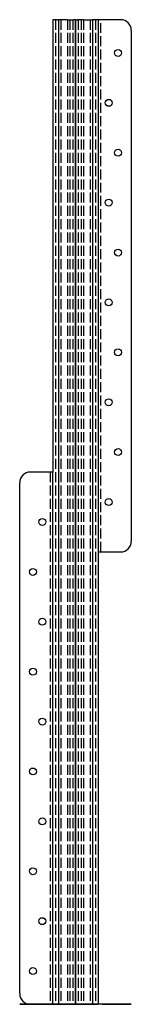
# Model space of a CAD drawing. Header units: millimetres. Extents: x -42 to 42, y 0 to 740.
import ezdxf

# ---------------------------------------------------------------- set-up
doc = ezdxf.new("R2010")
doc.units = ezdxf.units.MM
doc.header["$LTSCALE"] = 50
doc.linetypes.add('ALLCAD_Strich', pattern=[0.2, 0.15, -0.05])
for name, color, linetype in [('BESCH_KONT_sich_schn_ansi_2d', 40, 'Continuous'), ('BESCH_KONT_sich_schn_grun_2d', 10, 'Continuous'), ('BESCH_KONT_sich_schn_seit_2d', 160, 'Continuous')]:
    doc.layers.add(name, color=color, linetype=linetype)

msp = doc.modelspace()

# ---------------------------------------------------------------- linework, layer by layer
at = {"layer": 'BESCH_KONT_sich_schn_ansi_2d', "linetype": 'Continuous'}
for p, q in [((-42, 0, -2), (-34, 0, -2)), ((-42, 0), (-42, 0, -2)), ((-34, 0), (-42, 0)), ((-34, 0), (-20, 0)), ((-20, 0, -2), (-34, 0, -2)), ((-17, 0, -30), (-19, 0, -30)), ((-19, 0, -30), (-19, 0, -3)), ((-17, 0, -3), (-17, 0, -30)), ((-17, 0, -39.5), (-17, 0, -10.5)), ((-15, 0, -10.5), (-15, 0, -39.5)), ((-14.36, 0, -39.98), (-9.94, 0, -38.7)), ((-9.94, 0, -11.3), (-14.36, 0, -10.02)), ((-9.39, 0, -40.63), (-13.81, 0, -41.9)), ((-13.81, 0, -8.1), (-9.39, 0, -9.37)), ((-11.08, 0, -4.81), (-12.7, 0, -3.63)), ((-12.7, 0, -46.37), (-11.08, 0, -45.19)), ((-2.5, 0, -6.47), (-6.9, 0, -3.93)), ((-6.9, 0, -46.07), (-2.5, 0, -43.53)), ((-4.3, 0, -40.63), (-5.92, 0, -41.81)), ((-5.92, 0, -8.19), (-4.3, 0, -9.37)), ((-1.5, 0, -45.26), (-5.9, 0, -47.8)), ((-5.9, 0, -2.2), (-1.5, 0, -4.74)), ((-2, 0, -42.66), (-2, 0, -7.34)), ((0, 0, -7.34), (0, 0, -42.66)), ((0, 0, -7.34), (0, 0, -42.66)), ((1.5, 0, -45.26), (5.9, 0, -47.8)), ((5.9, 0, -2.2), (1.5, 0, -4.74)), ((2, 0, -42.66), (2, 0, -7.34)), ((2.5, 0, -6.47), (6.9, 0, -3.93)), ((6.9, 0, -46.07), (2.5, 0, -43.53)), ((4.3, 0, -9.37), (5.92, 0, -8.19)), ((5.92, 0, -41.81), (4.3, 0, -40.63)), ((9.39, 0, -9.37), (13.81, 0, -8.1)), ((13.81, 0, -41.9), (9.39, 0, -40.63)), ((14.36, 0, -10.02), (9.94, 0, -11.3)), ((9.94, 0, -38.7), (14.36, 0, -39.98)), ((11.08, 0, -4.81), (12.7, 0, -3.63)), ((12.7, 0, -46.37), (11.08, 0, -45.19)), ((15, 0, -39.5), (15, 0, -10.5)), ((19, 0, -30), (17, 0, -30)), ((17, 0, -10.5), (17, 0, -3)), ((17, 0, -10.5), (17, 0, -39.5)), ((19, 0, -3), (19, 0, -30)), ((34, 0, -2), (20, 0, -2)), ((20, 0), (34, 0)), ((42, 0), (34, 0)), ((34, 0, -2), (42, 0, -2)), ((42, 0, -2), (42, 0))]:
    msp.add_line(p, q, dxfattribs=at)
at = {"layer": 'BESCH_KONT_sich_schn_ansi_2d', "linetype": 'ALLCAD_Strich'}
for p, q in [((-34.6, 0), (-34.6, 0, -2)), ((-29.4, 0), (-29.4, 0, -2)), ((-27.6, 0), (-27.6, 0, -2)), ((-22.4, 0), (-22.4, 0, -2)), ((22.4, 0), (22.4, 0, -2)), ((27.6, 0), (27.6, 0, -2)), ((29.4, 0), (29.4, 0, -2)), ((34.6, 0), (34.6, 0, -2))]:
    msp.add_line(p, q, dxfattribs=at)
at = {"layer": 'BESCH_KONT_sich_schn_ansi_2d', "linetype": 'Continuous', "extrusion": (0, -1, 0)}
for centre, radius, start, end in [((-20, -3), 3, 0, 90), ((-20, -3), 1, 0, 90), ((-14.5, -39.5), 2.5, 180, 286.11046), ((-14.5, -10.5), 2.5, 73.88954, 180), ((-14.5, -39.5), 0.5, 180, 286.11046), ((-14.5, -10.5), 0.5, 73.88954, 180), ((-8.5, -6.7), 5.2, 60, 143.87107), ((-8.5, -43.3), 5.2, 216.12893, 300), ((-8.5, -6.7), 3.2, 60, 143.87107), ((-8.5, -43.3), 3.2, 216.12893, 300), ((-8.5, -43.7), 5.2, 36.12893, 106.11046), ((-8.5, -6.3), 5.2, 253.88954, 323.87107), ((-8.5, -43.7), 3.2, 36.12893, 106.11046), ((-8.5, -6.3), 3.2, 253.88954, 323.87107), ((-3, -7.34), 1, 0, 60), ((-3, -42.66), 1, 300, 0), ((-3, -42.66), 3, 300, 0), ((-3, -7.34), 3, 0, 60), ((3, -42.66), 3, 180, 240), ((3, -7.34), 3, 120, 180), ((3, -7.34), 1, 120, 180), ((3, -42.66), 1, 180, 240), ((8.5, -6.3), 5.2, 216.12893, 286.11046), ((8.5, -43.7), 5.2, 73.88954, 143.87107), ((8.5, -6.7), 5.2, 36.12893, 120), ((8.5, -43.3), 5.2, 240, 323.87107), ((8.5, -6.3), 3.2, 216.12893, 286.11046), ((8.5, -43.7), 3.2, 73.88954, 143.87107), ((8.5, -6.7), 3.2, 36.12893, 120), ((8.5, -43.3), 3.2, 240, 323.87107), ((14.5, -10.5), 2.5, 0, 106.11046), ((14.5, -39.5), 2.5, 253.88954, 0), ((14.5, -10.5), 0.5, 0, 106.11046), ((14.5, -39.5), 0.5, 253.88954, 0), ((20, -3), 3, 90, 180), ((20, -3), 1, 90, 180)]:
    msp.add_arc(centre, radius, start, end, dxfattribs=at)
at = {"layer": 'BESCH_KONT_sich_schn_grun_2d', "linetype": 'Continuous'}
for p, q in [((-13.81, 740), (-17, 740)), ((-17, 740), (-17, 400)), ((-13.81, 740), (-12.7, 740)), ((-5.9, 740), (-12.7, 740)), ((-12.7, 740), (-12.7, 0)), ((-5.9, 740), (-1.5, 740)), ((0, 740), (-1.5, 740)), ((0, 740), (0, 0)), ((0, 740), (1.5, 740)), ((0, 740), (0, 0)), ((5.9, 740), (1.5, 740)), ((5.9, 740), (12.7, 740)), ((12.7, 740), (12.7, 0)), ((13.81, 740), (12.7, 740)), ((17, 740), (13.81, 740)), ((17, 740), (17, 340)), ((20, 740), (17, 740)), ((34, 740), (20, 740)), ((42, 732), (42, 348)), ((-20, 400), (-34, 400)), ((-17, 400), (-20, 400)), ((-17, 0), (-17, 400)), ((-42, 8), (-42, 392)), ((17, 340), (20, 340)), ((17, 340), (17, 0)), ((20, 340), (34, 340)), ((-34, 0), (-20, 0)), ((-20, 0), (-17, 0)), ((-17, 0), (-13.81, 0)), ((-13.81, 0), (-12.7, 0)), ((-12.7, 0), (-5.9, 0)), ((-5.9, 0), (-1.5, 0)), ((-1.5, 0), (0, 0)), ((1.5, 0), (0, 0)), ((5.9, 0), (1.5, 0)), ((12.7, 0), (5.9, 0)), ((12.7, 0), (13.81, 0)), ((13.81, 0), (17, 0))]:
    msp.add_line(p, q, dxfattribs=at)
at = {"layer": 'BESCH_KONT_sich_schn_grun_2d', "linetype": 'ALLCAD_Strich'}
for p, q in [((-15, 740), (-15, 0)), ((-11.08, 740), (-11.08, 0)), ((-5.92, 740), (-5.92, 0)), ((-4.3, 740), (-4.3, 0)), ((-2, 740), (-2, 0)), ((2, 740), (2, 0)), ((4.3, 740), (4.3, 0)), ((5.92, 740), (5.92, 0)), ((11.08, 740), (11.08, 0)), ((15, 740), (15, 0)), ((19, 340), (19, 740)), ((-19, 400), (-19, 0))]:
    msp.add_line(p, q, dxfattribs=at)
at = {"layer": 'BESCH_KONT_sich_schn_grun_2d', "linetype": 'Continuous'}
for centre in [(32, 715), (25, 677.5), (32, 640), (25, 602.5), (32, 565), (25, 527.5), (32, 490), (25, 452.5), (32, 415), (25, 377.5), (-25, 362.5), (-32, 325), (-25, 287.5), (-32, 250), (-25, 212.5), (-32, 175), (-25, 137.5), (-32, 100), (-25, 62.5), (-32, 25)]:
    msp.add_circle(centre, 2.6, dxfattribs=at)
for centre, start, end in [((34, 732), 0, 90), ((-34, 392), 90, 180), ((34, 348), 270, 0), ((-34, 8), 180, 270)]:
    msp.add_arc(centre, 8, start, end, dxfattribs=at)
at = {"layer": 'BESCH_KONT_sich_schn_seit_2d', "linetype": 'Continuous'}
for p, q in [((0, 400), (0, 740)), ((0, 740), (0, 740, -1.5)), ((0, 740, -39.5), (0, 740, -42)), ((0, 740, -8), (0, 740, -10.5)), ((0, 740, -10.5), (0, 740, -39.5)), ((0, 740, -1.5), (0, 740, -3.63)), ((0, 740, -3.63), (0, 740, -4.81)), ((0, 740, -3.63), (0, 400, -3.63)), ((0, 740, -4.81), (0, 400, -4.81)), ((0, 740, -4.81), (0, 740, -6.47)), ((0, 740, -7.34), (0, 740, -6.47)), ((0, 740, -7.34), (0, 740, -8)), ((0, 740, -42), (0, 740, -42.66)), ((0, 740, -43.53), (0, 740, -42.66)), ((0, 740, -45.19), (0, 740, -43.53)), ((0, 740, -46.37), (0, 740, -45.19)), ((0, 740, -45.19), (0, 0, -45.19)), ((0, 740, -46.37), (0, 740, -48.5)), ((0, 740, -46.37), (0, 0, -46.37)), ((0, 740, -42), (0, 0, -42)), ((0, 740, -8), (0, 400, -8)), ((0, 740, -1.5), (0, 400, -1.5)), ((0, 740, -48.5), (0, 0, -48.5)), ((0, 0, -30), (0, 400, -30)), ((0, 400, -2), (0, 400, -3)), ((0, 400, -3), (0, 400, -30)), ((0, 400), (0, 400, -2)), ((0, 392), (0, 400)), ((0, 400, -2), (0, 392, -2)), ((0, 8), (0, 392)), ((0, 8, -2), (0, 392, -2)), ((0, 8, -2), (0, 0, -2)), ((0, 0), (0, 8)), ((0, 0, -30), (0, 0, -3)), ((0, 0, -3), (0, 0, -2)), ((0, 0, -2), (0, 0)), ((0, 0, -42), (0, 0, -39.5)), ((0, 0, -39.5), (0, 0, -30)), ((0, 0, -42.66), (0, 0, -42)), ((0, 0, -43.53), (0, 0, -42.66)), ((0, 0, -45.19), (0, 0, -43.53)), ((0, 0, -46.37), (0, 0, -45.19)), ((0, 0, -48.5), (0, 0, -46.37))]:
    msp.add_line(p, q, dxfattribs=at)
at = {"layer": 'BESCH_KONT_sich_schn_seit_2d', "linetype": 'ALLCAD_Strich'}
for p, q in [((0, 400, -30), (0, 740, -30)), ((0, 740, -2), (0, 400, -2)), ((0, 740, -41.81), (0, 0, -41.81)), ((0, 740, -40.63), (0, 0, -40.63)), ((0, 740, -9.37), (0, 0, -9.37)), ((0, 740, -8.19), (0, 0, -8.19)), ((0, 740, -40.5), (0, 0, -40.5)), ((0, 740, -38.5), (0, 0, -38.5)), ((0, 740, -40), (0, 0, -40)), ((0, 740, -10), (0, 0, -10)), ((0, 740, -11.5), (0, 0, -11.5)), ((0, 740, -9.5), (0, 0, -9.5)), ((0, 740, -3.5), (0, 0, -3.5)), ((0, 740, -46.5), (0, 0, -46.5)), ((0, 717.6), (0, 717.6, -2)), ((0, 712.4), (0, 712.4, -2)), ((0, 680.1), (0, 680.1, -2)), ((0, 674.9), (0, 674.9, -2)), ((0, 642.6), (0, 642.6, -2)), ((0, 637.4), (0, 637.4, -2)), ((0, 605.1), (0, 605.1, -2)), ((0, 599.9), (0, 599.9, -2)), ((0, 567.6), (0, 567.6, -2)), ((0, 562.4), (0, 562.4, -2)), ((0, 530.1), (0, 530.1, -2)), ((0, 524.9), (0, 524.9, -2)), ((0, 492.6), (0, 492.6, -2)), ((0, 487.4), (0, 487.4, -2)), ((0, 455.1), (0, 455.1, -2)), ((0, 449.9), (0, 449.9, -2)), ((0, 417.6), (0, 417.6, -2)), ((0, 412.4), (0, 412.4, -2)), ((0, 400, -3.63), (0, 0, -3.63)), ((0, 400, -4.81), (0, 0, -4.81)), ((0, 400, -8), (0, 0, -8)), ((0, 400, -1.5), (0, 0, -1.5)), ((0, 380.1), (0, 380.1, -2)), ((0, 374.9), (0, 374.9, -2)), ((0, 365.1), (0, 365.1, -2)), ((0, 359.9), (0, 359.9, -2)), ((0, 340, -30), (0, 340, -3)), ((0, 340, -3), (0, 340)), ((0, 327.6), (0, 327.6, -2)), ((0, 322.4), (0, 322.4, -2)), ((0, 290.1), (0, 290.1, -2)), ((0, 284.9), (0, 284.9, -2)), ((0, 252.6), (0, 252.6, -2)), ((0, 247.4), (0, 247.4, -2)), ((0, 215.1), (0, 215.1, -2)), ((0, 209.9), (0, 209.9, -2)), ((0, 177.6), (0, 177.6, -2)), ((0, 172.4), (0, 172.4, -2)), ((0, 140.1), (0, 140.1, -2)), ((0, 134.9), (0, 134.9, -2)), ((0, 102.6), (0, 102.6, -2)), ((0, 97.4), (0, 97.4, -2)), ((0, 65.1), (0, 65.1, -2)), ((0, 59.9), (0, 59.9, -2)), ((0, 27.6), (0, 27.6, -2)), ((0, 22.4), (0, 22.4, -2))]:
    msp.add_line(p, q, dxfattribs=at)

doc.saveas('drawing.dxf')
